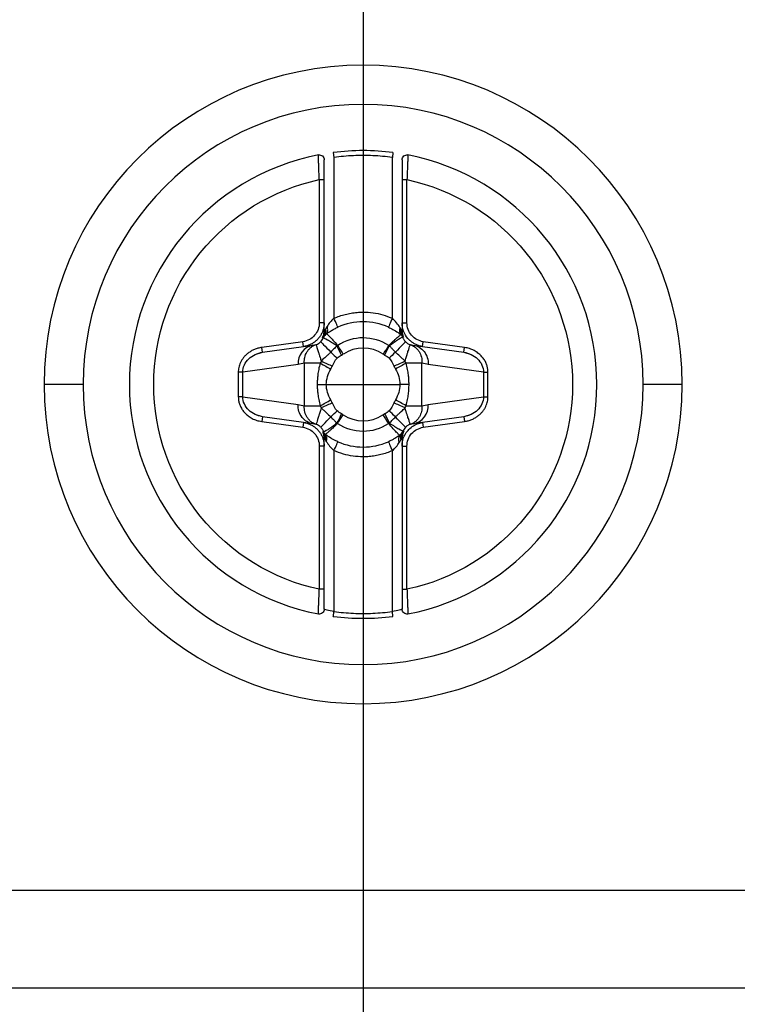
# Model space of a CAD drawing. Header units: millimetres. Extents: x 0 to 2235, y 0 to 1727.
# Tile 11 of 60: x 784 to 813, y 384 to 424. Entities that reach past the tile are written whole.
import ezdxf

# ---------------------------------------------------------------- set-up
doc = ezdxf.new("R2010")
doc.units = ezdxf.units.MM
doc.header["$LTSCALE"] = 2
doc.layers.add('DIMENSIONS', color=140, linetype='Continuous', lineweight=25)
doc.styles.add('SLDTEXTSTYLE0', font='TXT', dxfattribs={"width": 0.75})
doc.dimstyles.new('SLDDIMSTYLE0', dxfattribs={"dimtxt": 20, "dimasz": 20, "dimexe": 0, "dimexo": 0.0625, "dimgap": 5, "dimtad": 0, "dimtih": 1, "dimtoh": 1, "dimdec": 1, "dimlfac": 0.5, "dimrnd": 1e-09, "dimzin": 4, "dimdsep": 46, "dimtxsty": 'SLDTEXTSTYLE0', "dimsah": 1, "dimcen": 0.09, "dimadec": 0, "dimazin": 1, "dimtfac": 1, "dimtdec": 1, "dimtofl": 0, "dimtmove": 0, "dimatfit": 3, "dimfxl": 1, "dimfrac": 2, "dimtolj": 1, "dimtzin": 12, "dimarcsym": 0})
doc.dimstyles.new('SLDDIMSTYLE2', dxfattribs={"dimtxt": 20, "dimasz": 20, "dimexe": 0, "dimexo": 0.0625, "dimgap": 5, "dimtad": 0, "dimtih": 1, "dimtoh": 1, "dimdec": 1, "dimlfac": 0.5, "dimrnd": 1e-09, "dimzin": 12, "dimdsep": 46, "dimtxsty": 'SLDTEXTSTYLE0', "dimsah": 1, "dimcen": 0.09, "dimadec": 0, "dimazin": 3, "dimtfac": 1, "dimtdec": 1, "dimtofl": 0, "dimtmove": 0, "dimatfit": 3, "dimfxl": 1, "dimfrac": 2, "dimtolj": 1, "dimtzin": 12, "dimarcsym": 0})
doc.dimstyles.new('SLDDIMSTYLE3', dxfattribs={"dimtxt": 20, "dimasz": 20, "dimexe": 0, "dimexo": 0.0625, "dimgap": 5, "dimtad": 0, "dimtih": 1, "dimtoh": 1, "dimdec": 1, "dimlfac": 0.5, "dimrnd": 1e-09, "dimzin": 4, "dimdsep": 46, "dimtxsty": 'SLDTEXTSTYLE0', "dimsah": 1, "dimcen": 0.09, "dimadec": 0, "dimazin": 1, "dimtfac": 1, "dimtdec": 1, "dimtmove": 0, "dimatfit": 0, "dimfxl": 1, "dimfrac": 2, "dimtolj": 1, "dimtzin": 12, "dimarcsym": 0})

# ---------------------------------------------------------------- blocks, each defined once
blk = doc.blocks.new('_D_11')
at = {"layer": 'DIMENSIONS', "transparency": 16777216}
for p, q in [((798.049, 479.277), (798.049, 320.754)), ((935.049, 479.277), (935.049, 320.754)), ((1004.542, 330.048), (998.448, 330.048)), ((998.448, 330.048), (998.448, 298.298)), ((1056.264, 330.048), (1062.358, 330.048)), ((1062.358, 330.048), (1062.358, 298.298)), ((798.049, 327.104), (935.049, 327.104)), ((935.049, 327.104), (988.296, 327.104)), ((998.448, 298.298), (1004.542, 298.298)), ((1062.358, 298.298), (1056.264, 298.298))]:
    blk.add_line(p, q, dxfattribs=at)
for points in [[(798.049, 327.104), (818.049, 324.027), (818.049, 330.18)], [(935.049, 327.104), (915.049, 330.18), (915.049, 324.027)]]:
    blk.add_solid(points, dxfattribs=at)
at = {"layer": 'DIMENSIONS', "transparency": 16777216, "char_height": 20, "attachment_point": 1, "style": 'SLDTEXTSTYLE0'}
for s, insert in [('68.5', (1004.542, 359.892)), ('2.70', (1004.542, 324.079))]:
    blk.add_mtext(s, dxfattribs=dict(at, insert=insert))
blk = doc.blocks.new('_D_12')
at = {"layer": 'DIMENSIONS', "transparency": 16777216}
for p, q in [((688.049, 482.357), (688.049, 320.754)), ((798.049, 479.277), (798.049, 320.754)), ((558.083, 330.048), (551.989, 330.048)), ((551.989, 330.048), (551.989, 298.298)), ((609.805, 330.048), (615.899, 330.048)), ((615.899, 330.048), (615.899, 298.298)), ((688.049, 327.104), (626.051, 327.104)), ((798.049, 327.104), (836.51, 327.104)), ((551.989, 298.298), (558.083, 298.298)), ((615.899, 298.298), (609.805, 298.298))]:
    blk.add_line(p, q, dxfattribs=at)
for points in [[(688.049, 327.104), (668.049, 330.18), (668.049, 324.027)], [(798.049, 327.104), (818.049, 324.027), (818.049, 330.18)]]:
    blk.add_solid(points, dxfattribs=at)
at = {"layer": 'DIMENSIONS', "transparency": 16777216, "char_height": 20, "attachment_point": 1, "style": 'SLDTEXTSTYLE0'}
for s, insert in [('55.0', (558.083, 359.892)), ('2.17', (558.083, 324.079))]:
    blk.add_mtext(s, dxfattribs=dict(at, insert=insert))
blk = doc.blocks.new('_D_13')
at = {"layer": 'DIMENSIONS', "transparency": 16777216}
for p, q in [((688.049, 482.357), (688.049, 238.136)), ((935.049, 479.277), (935.049, 238.136)), ((785.687, 247.43), (779.594, 247.43)), ((779.594, 247.43), (779.594, 215.68)), ((837.41, 247.43), (843.503, 247.43)), ((843.503, 247.43), (843.503, 215.68)), ((688.049, 244.486), (769.441, 244.486)), ((935.049, 244.486), (853.656, 244.486)), ((779.594, 215.68), (785.687, 215.68)), ((843.503, 215.68), (837.41, 215.68))]:
    blk.add_line(p, q, dxfattribs=at)
for points in [[(688.049, 244.486), (708.049, 241.409), (708.049, 247.563)], [(935.049, 244.486), (915.049, 247.563), (915.049, 241.409)]]:
    blk.add_solid(points, dxfattribs=at)
at = {"layer": 'DIMENSIONS', "transparency": 16777216, "char_height": 20, "attachment_point": 1, "style": 'SLDTEXTSTYLE0'}
for s, insert in [('123.5', (778.299, 277.274)), ('4.86', (785.687, 241.462))]:
    blk.add_mtext(s, dxfattribs=dict(at, insert=insert))
blk = doc.blocks.new('_D_14')
at = {"layer": 'DIMENSIONS', "transparency": 16777216}
for p, q in [((452.049, 438.613), (452.049, 166.136)), ((1144.049, 438.613), (1144.049, 166.136)), ((764.799, 175.43), (758.705, 175.43)), ((758.705, 175.43), (758.705, 143.68)), ((831.299, 175.43), (837.392, 175.43)), ((837.392, 175.43), (837.392, 143.68)), ((452.049, 172.486), (748.553, 172.486)), ((1144.049, 172.486), (847.545, 172.486)), ((758.705, 143.68), (764.799, 143.68)), ((837.392, 143.68), (831.299, 143.68))]:
    blk.add_line(p, q, dxfattribs=at)
for points in [[(452.049, 172.486), (472.049, 169.409), (472.049, 175.563)], [(1144.049, 172.486), (1124.049, 175.563), (1124.049, 169.409)]]:
    blk.add_solid(points, dxfattribs=at)
at = {"layer": 'DIMENSIONS', "transparency": 16777216, "char_height": 20, "attachment_point": 1, "style": 'SLDTEXTSTYLE0'}
for s, insert in [('346.0', (764.799, 205.274)), ('13.62', (764.799, 169.462))]:
    blk.add_mtext(s, dxfattribs=dict(at, insert=insert))

msp = doc.modelspace()

# ---------------------------------------------------------------- linework, layer by layer
for p, q in [((796.823, 418.794), (796.849, 418.596)), ((796.849, 418.596), (796.849, 411.989)), ((799.249, 411.989), (799.249, 418.596)), ((796.249, 417.682), (796.249, 411.802)), ((796.449, 411.802), (796.449, 417.682)), ((799.649, 417.682), (799.649, 411.802)), ((799.849, 411.802), (799.849, 417.682)), ((796.449, 411.802), (796.249, 411.802)), ((796.449, 411.472), (796.449, 411.802)), ((799.649, 411.802), (799.849, 411.802)), ((799.649, 411.802), (799.649, 411.472)), ((796.414, 411.186), (796.413, 411.186)), ((796.551, 411.361), (796.529, 411.344)), ((799.624, 411.3), (799.601, 411.321)), ((799.671, 411.222), (799.671, 411.221)), ((795.577, 411.03), (793.885, 410.792)), ((793.913, 410.594), (793.885, 410.792)), ((793.913, 410.594), (795.605, 410.832)), ((795.605, 410.832), (795.577, 411.03)), ((795.605, 410.832), (795.988, 410.886)), ((800.109, 410.886), (800.492, 410.832)), ((800.492, 410.832), (800.52, 411.03)), ((800.492, 410.832), (802.184, 410.594)), ((802.212, 410.792), (800.52, 411.03)), ((802.184, 410.594), (802.212, 410.792)), ((793.61, 410.504), (793.913, 410.597)), ((802.184, 410.597), (802.487, 410.504)), ((795.374, 410.093), (793.102, 409.774)), ((795.631, 410.148), (795.631, 408.398)), ((800.466, 408.398), (800.466, 410.148)), ((802.995, 409.774), (800.723, 410.093)), ((793.102, 409.774), (792.921, 409.774)), ((792.921, 409.774), (792.921, 408.771)), ((793.102, 408.771), (793.102, 409.774)), ((802.995, 409.774), (803.176, 409.774)), ((802.995, 409.774), (802.995, 408.771)), ((803.176, 408.771), (803.176, 409.774)), ((786.549, 409.273), (784.943, 409.273)), ((796.536, 409.273), (798.049, 409.273)), ((798.049, 409.273), (799.562, 409.273)), ((811.154, 409.273), (809.549, 409.273)), ((793.102, 408.771), (792.921, 408.771)), ((793.102, 408.771), (795.374, 408.452)), ((800.723, 408.452), (802.995, 408.771)), ((802.995, 408.771), (803.176, 408.771)), ((793.913, 407.948), (793.61, 408.041)), ((793.913, 407.951), (793.885, 407.753)), ((795.605, 407.713), (793.913, 407.951)), ((802.184, 407.951), (800.492, 407.713)), ((802.487, 408.041), (802.184, 407.948)), ((802.184, 407.951), (802.212, 407.753)), ((793.885, 407.753), (795.577, 407.515)), ((795.605, 407.713), (795.577, 407.515)), ((795.988, 407.659), (795.605, 407.713)), ((800.492, 407.713), (800.109, 407.659)), ((800.492, 407.713), (800.52, 407.515)), ((800.52, 407.515), (802.212, 407.753)), ((796.426, 407.324), (796.426, 407.324)), ((796.449, 406.743), (796.449, 407.073)), ((796.473, 407.245), (796.496, 407.225)), ((799.546, 407.184), (799.568, 407.201)), ((799.649, 407.073), (799.649, 406.743)), ((799.684, 407.359), (799.684, 407.359)), ((796.249, 406.743), (796.249, 400.863)), ((796.449, 406.743), (796.249, 406.743)), ((796.449, 400.863), (796.449, 406.743)), ((799.649, 406.743), (799.849, 406.743)), ((799.649, 406.743), (799.649, 400.863)), ((799.849, 400.863), (799.849, 406.743)), ((796.849, 406.556), (796.849, 399.95)), ((799.249, 399.95), (799.249, 406.556)), ((799.274, 399.751), (799.249, 399.95)), ((814.054, 388.496), (782.043, 388.496)), ((814.125, 384.496), (781.973, 384.496))]:
    msp.add_line(p, q)
at = {"flags": 128}
for points in [[(799.1, 410.871), (799.068, 410.822), (799.036, 410.774), (799.005, 410.727), (798.975, 410.681), (798.946, 410.637), (798.919, 410.595), (798.893, 410.556), (798.868, 410.519)], [(796.163, 409.273), (796.215, 409.273), (796.266, 409.273), (796.316, 409.273), (796.364, 409.273), (796.41, 409.273), (796.454, 409.273), (796.496, 409.273), (796.536, 409.273)], [(799.934, 409.273), (799.882, 409.273), (799.831, 409.273), (799.782, 409.273), (799.734, 409.273), (799.687, 409.273), (799.643, 409.273), (799.601, 409.273), (799.562, 409.273)], [(796.997, 407.674), (797.029, 407.723), (797.061, 407.771), (797.092, 407.818), (797.122, 407.864), (797.151, 407.908), (797.179, 407.95), (797.205, 407.989), (797.229, 408.026)], [(796.823, 399.751), (796.824, 399.755), (796.825, 399.766), (796.827, 399.785), (796.831, 399.809), (796.834, 399.839), (796.839, 399.874), (796.844, 399.911), (796.849, 399.95)]]:
    msp.add_lwpolyline(points, dxfattribs=at)
for centre, radius, start, end in [((798.049, 409.273), 13.106, 0, 180), ((798.049, 409.273), 11.5, 0, 180), ((798.049, 409.273), 9.6, 82.6656, 97.3344), ((798.049, 409.273), 9.6, 101.0397, 180), ((798.049, 409.273), 9.6, 0, 78.9603), ((798.049, 409.273), 2.57, 66.1722, 113.825), ((799.826, 411.507), 0.286, 157.603, 226.3154), ((796.785, 411.036), 0.4, 127.6898, 157.9572), ((799.48, 411.161), 0.2, 17.5592, 48.4058), ((796.126, 410.145), 0.753, 100.5412, 183.9308), ((798.049, 409.273), 1.492, 56.6665, 123.0408), ((803.424, 408.487), 4.914, 151.0327, 156.0586), ((805.999, 398.515), 13.174, 117.9923, 120.1657), ((798.049, 409.273), 13.106, 180, 0), ((798.049, 409.273), 11.5, 180, 0), ((798.049, 409.273), 9.6, 180, 258.9603), ((798.049, 409.273), 9.6, 281.0397, 0), ((790.099, 420.03), 13.174, 297.9923, 300.1657), ((799.971, 408.4), 0.753, 280.5412, 3.9308), ((792.673, 410.058), 4.914, 331.0327, 336.0586), ((798.049, 409.273), 1.492, 236.6665, 303.0408), ((796.617, 407.384), 0.2, 197.5592, 228.4058), ((796.272, 407.039), 0.286, 337.603, 46.3153), ((799.776, 407.015), 0.276, 135.8206, 207.9236), ((799.313, 407.509), 0.4, 307.6898, 337.9572), ((798.049, 409.273), 2.57, 246.1729, 293.8252), ((798.049, 409.273), 9.6, 262.6656, 277.3344)]:
    msp.add_arc(centre, radius, start, end)
for points, knots in [([(799.274, 418.794), (799.274, 418.794), (799.271, 418.773), (799.261, 418.694), (799.254, 418.641), (799.249, 418.596)], [0, 0, 0, 0, 0.5, 0.5, 1, 1, 1, 1]), ([(796.21, 418.695), (796.268, 418.706), (796.33, 418.69), (796.421, 418.616), (796.449, 418.557), (796.449, 418.499)], [0, 0, 0, 0, 0.5, 0.5, 1, 1, 1, 1]), ([(796.249, 417.682), (796.247, 417.726), (796.243, 417.812), (796.238, 417.935), (796.234, 418.049), (796.23, 418.153), (796.226, 418.247), (796.223, 418.329), (796.219, 418.444), (796.214, 418.571), (796.211, 418.676), (796.21, 418.689), (796.21, 418.695)], [0, 0, 0, 0, 0.08321, 0.162752, 0.23862, 0.310809, 0.379318, 0.444147, 0.505297, 0.673596, 0.838421, 1, 1, 1, 1]), ([(796.449, 417.682), (796.449, 417.894), (796.449, 418.105), (796.449, 418.409), (796.449, 418.499), (796.449, 418.499)], [0, 0, 0, 0, 0.5, 0.5, 1, 1, 1, 1]), ([(799.249, 418.596), (799.115, 418.611), (798.849, 418.642), (798.449, 418.667), (798.049, 418.676), (797.648, 418.667), (797.248, 418.642), (796.982, 418.611), (796.849, 418.596)], [0, 0, 0, 0, 0.167175, 0.33374, 0.5, 0.66626, 0.832825, 1, 1, 1, 1]), ([(799.649, 418.499), (799.649, 418.557), (799.676, 418.616), (799.767, 418.69), (799.829, 418.706), (799.887, 418.695)], [0, 0, 0, 0, 0.5, 0.5, 1, 1, 1, 1]), ([(799.649, 418.499), (799.649, 418.499), (799.649, 418.409), (799.649, 418.105), (799.649, 417.894), (799.649, 417.682)], [0, 0, 0, 0, 0.5, 0.5, 1, 1, 1, 1]), ([(799.887, 418.695), (799.887, 418.693), (799.887, 418.69), (799.886, 418.664), (799.885, 418.623), (799.882, 418.565), (799.88, 418.492), (799.876, 418.381), (799.87, 418.214), (799.861, 417.969), (799.853, 417.781), (799.849, 417.682)], [0, 0, 0, 0, 0.080565, 0.161919, 0.244095, 0.327122, 0.411028, 0.495836, 0.643959, 0.812033, 1, 1, 1, 1]), ([(796.249, 400.863), (794.324, 401.275), (792.599, 402.335), (790.124, 405.396), (789.449, 407.304), (789.449, 411.241), (790.124, 413.15), (792.599, 416.21), (794.324, 417.27), (796.249, 417.682)], [0, 0, 0, 0, 0.25, 0.25, 0.5, 0.5, 0.75, 0.75, 1, 1, 1, 1]), ([(796.249, 417.682), (796.298, 417.682), (796.354, 417.682), (796.431, 417.682), (796.449, 417.682), (796.449, 417.682)], [0, 0, 0, 0, 0.5, 0.5, 1, 1, 1, 1]), ([(799.649, 417.682), (799.649, 417.682), (799.666, 417.682), (799.743, 417.682), (799.8, 417.682), (799.849, 417.682)], [0, 0, 0, 0, 0.5, 0.5, 1, 1, 1, 1]), ([(799.849, 417.682), (801.773, 417.27), (803.498, 416.21), (805.973, 413.15), (806.649, 411.241), (806.649, 407.304), (805.973, 405.396), (803.498, 402.335), (801.773, 401.275), (799.849, 400.863)], [0, 0, 0, 0, 0.25, 0.25, 0.5, 0.5, 0.75, 0.75, 1, 1, 1, 1]), ([(796.849, 411.989), (796.925, 412.021), (797.078, 412.084), (797.315, 412.154), (797.555, 412.205), (797.801, 412.236), (798.103, 412.248), (798.46, 412.224), (798.865, 412.141), (799.12, 412.04), (799.249, 411.989)], [0, 0, 0, 0, 0.1006569, 0.2002973, 0.2996195, 0.399329, 0.5001226, 0.6671966, 0.8327338, 1, 1, 1, 1]), ([(797.01, 411.624), (797.01, 411.624), (796.995, 411.659), (796.931, 411.802), (796.887, 411.903), (796.849, 411.989)], [0, 0, 0, 0, 0.5, 0.5, 1, 1, 1, 1]), ([(799.249, 411.989), (799.21, 411.903), (799.166, 411.802), (799.103, 411.659), (799.087, 411.624), (799.087, 411.624)], [0, 0, 0, 0, 0.5, 0.5, 1, 1, 1, 1]), ([(796.249, 411.802), (796.249, 411.617), (796.18, 411.431), (795.936, 411.15), (795.761, 411.056), (795.577, 411.03)], [0, 0, 0, 0, 0.5, 0.5, 1, 1, 1, 1]), ([(796.449, 411.802), (796.447, 411.755), (796.443, 411.662), (796.412, 411.524), (796.363, 411.393), (796.295, 411.269), (796.211, 411.157), (796.111, 411.058), (795.999, 410.974), (795.875, 410.907), (795.743, 410.857), (795.651, 410.84), (795.605, 410.832)], [0, 0, 0, 0, 0.100222, 0.200291, 0.300246, 0.400125, 0.499968, 0.599814, 0.699701, 0.799668, 0.899755, 1, 1, 1, 1]), ([(796.519, 411.338), (796.555, 411.364), (796.582, 411.41), (796.598, 411.527), (796.588, 411.595), (796.565, 411.659)], [0, 0, 0, 0, 0.5, 0.5, 1, 1, 1, 1]), ([(796.519, 411.338), (796.542, 411.354), (796.587, 411.387), (796.666, 411.44), (796.76, 411.497), (796.875, 411.561), (796.965, 411.603), (797.01, 411.624)], [0, 0, 0, 0, 0.177982, 0.353743, 0.527652, 0.762772, 1, 1, 1, 1]), ([(799.087, 411.624), (799.116, 411.61), (799.181, 411.581), (799.28, 411.529), (799.422, 411.448), (799.543, 411.365), (799.611, 411.313), (799.628, 411.3)], [0, 0, 0, 0, 0.135654, 0.293465, 0.474264, 0.863534, 1, 1, 1, 1]), ([(800.492, 410.832), (800.446, 410.84), (800.354, 410.857), (800.222, 410.907), (800.098, 410.974), (799.986, 411.058), (799.838, 411.205), (799.693, 411.448), (799.649, 411.682), (799.649, 411.8), (799.649, 411.802)], [0, 0, 0, 0, 0.10043, 0.20071, 0.30088, 0.400978, 0.501043, 0.747197, 0.993978, 1, 1, 1, 1]), ([(800.52, 411.03), (800.336, 411.056), (800.162, 411.15), (799.918, 411.431), (799.849, 411.617), (799.849, 411.802)], [0, 0, 0, 0, 0.5, 0.5, 1, 1, 1, 1]), ([(796.308, 411.026), (796.329, 411.05), (796.373, 411.098), (796.4, 411.157), (796.414, 411.186)], [0, 0, 0, 0, 0.4973395, 1, 1, 1, 1]), ([(796.376, 411.185), (796.39, 411.214), (796.418, 411.273), (796.444, 411.37), (796.447, 411.438), (796.449, 411.472)], [0, 0, 0, 0, 0.323707, 0.656853, 1, 1, 1, 1]), ([(796.47, 411.472), (796.468, 411.457), (796.459, 411.406), (796.439, 411.328), (796.408, 411.247), (796.386, 411.204), (796.376, 411.185)], [0, 0, 0, 0, 0.152184, 0.530321, 0.785824, 1, 1, 1, 1]), ([(796.966, 410.859), (796.82, 410.958), (796.681, 411.042), (796.479, 411.155), (796.418, 411.184), (796.414, 411.186)], [0, 0, 0, 0, 0.5, 0.5, 1, 1, 1, 1]), ([(796.416, 411.238), (796.422, 411.245), (796.433, 411.258), (796.447, 411.273), (796.454, 411.28)], [0, 0, 0, 0, 0.509187, 1, 1, 1, 1]), ([(796.551, 411.361), (796.553, 411.359), (796.558, 411.355), (796.583, 411.33), (796.625, 411.288), (796.696, 411.215), (796.819, 411.086), (796.937, 410.953), (797.005, 410.877)], [0, 0, 0, 0, 0.1110259, 0.2309438, 0.359666, 0.4972715, 0.7125117, 1, 1, 1, 1]), ([(799.1, 410.871), (798.792, 411.075), (798.423, 411.185), (797.684, 411.187), (797.315, 411.078), (797.005, 410.877)], [0, 0, 0, 0, 0.5, 0.5, 1, 1, 1, 1]), ([(799.1, 410.871), (799.13, 410.901), (799.187, 410.957), (799.264, 411.03), (799.328, 411.089), (799.38, 411.135), (799.42, 411.17), (799.492, 411.233), (799.577, 411.301), (799.594, 411.314), (799.601, 411.32)], [0, 0, 0, 0, 0.116826, 0.221027, 0.312349, 0.390766, 0.456277, 0.508858, 0.774523, 1, 1, 1, 1]), ([(799.125, 410.867), (799.266, 410.975), (799.403, 411.067), (799.605, 411.189), (799.667, 411.22), (799.671, 411.221)], [0, 0, 0, 0, 0.5, 0.5, 1, 1, 1, 1]), ([(799.708, 411.211), (799.695, 411.238), (799.671, 411.294), (799.645, 411.382), (799.635, 411.442), (799.63, 411.472)], [0, 0, 0, 0, 0.3233, 0.659901, 1, 1, 1, 1]), ([(799.649, 411.472), (799.649, 411.47), (799.649, 411.424), (799.658, 411.333), (799.691, 411.251), (799.708, 411.211)], [0, 0, 0, 0, 0.019293, 0.519708, 1, 1, 1, 1]), ([(799.653, 411.278), (799.658, 411.273), (799.669, 411.262), (799.677, 411.252), (799.682, 411.246)], [0, 0, 0, 0, 0.465233, 1, 1, 1, 1]), ([(799.671, 411.221), (799.685, 411.185), (799.713, 411.113), (799.764, 411.055), (799.79, 411.026)], [0, 0, 0, 0, 0.5061076, 1, 1, 1, 1]), ([(793.885, 410.792), (793.833, 410.783), (793.729, 410.764), (793.583, 410.712), (793.45, 410.647), (793.331, 410.568), (793.227, 410.479), (793.139, 410.383), (793.066, 410.281), (793.01, 410.177), (792.968, 410.072), (792.94, 409.969), (792.924, 409.87), (792.922, 409.805), (792.921, 409.774)], [0, 0, 0, 0, 0.1049156, 0.2059255, 0.3030038, 0.3962062, 0.485501, 0.5709222, 0.6523927, 0.7299257, 0.8034791, 0.8730535, 0.9386044, 1, 1, 1, 1]), ([(795.631, 410.148), (795.631, 410.192), (795.63, 410.273), (795.657, 410.429), (795.715, 410.576), (795.808, 410.708), (795.894, 410.792), (795.996, 410.864), (796.072, 410.894), (796.115, 410.91)], [0, 0, 0, 0, 0.130826, 0.235825, 0.47108, 0.603467, 0.735804, 0.85261, 1, 1, 1, 1]), ([(796.115, 410.91), (796.151, 410.924), (796.222, 410.951), (796.279, 411.001), (796.308, 411.026)], [0, 0, 0, 0, 0.507, 1, 1, 1, 1]), ([(796.115, 410.91), (796.115, 410.909), (796.116, 410.905), (796.123, 410.882), (796.135, 410.846), (796.153, 410.791), (796.176, 410.716), (796.207, 410.619), (796.242, 410.507), (796.283, 410.378), (796.312, 410.287), (796.328, 410.237)], [0, 0, 0, 0, 0.092239, 0.184572, 0.28143, 0.385977, 0.500101, 0.61655, 0.750057, 0.861085, 1, 1, 1, 1]), ([(796.308, 411.026), (796.311, 411.023), (796.35, 410.984), (796.502, 410.83), (796.614, 410.718), (796.725, 410.606)], [0, 0, 0, 0, 0.5, 0.5, 1, 1, 1, 1]), ([(796.966, 410.859), (796.923, 410.814), (796.844, 410.728), (796.762, 410.645), (796.725, 410.606)], [0, 0, 0, 0, 0.536732, 1, 1, 1, 1]), ([(799.372, 410.606), (799.334, 410.645), (799.27, 410.711), (799.186, 410.796), (799.144, 410.845), (799.125, 410.867)], [0, 0, 0, 0, 0.458667, 0.760553, 1, 1, 1, 1]), ([(799.79, 411.026), (799.786, 411.023), (799.746, 410.982), (799.592, 410.828), (799.482, 410.716), (799.372, 410.606)], [0, 0, 0, 0, 0.5, 0.5, 1, 1, 1, 1]), ([(799.77, 410.237), (799.78, 410.272), (799.801, 410.337), (799.828, 410.424), (799.859, 410.52), (799.89, 410.619), (799.927, 410.735), (799.957, 410.832), (799.979, 410.897), (799.981, 410.906), (799.983, 410.91)], [0, 0, 0, 0, 0.095827, 0.179251, 0.250284, 0.383821, 0.500387, 0.684925, 0.846606, 1, 1, 1, 1]), ([(799.79, 411.026), (799.818, 411.002), (799.875, 410.951), (799.946, 410.924), (799.983, 410.91)], [0, 0, 0, 0, 0.4928187, 1, 1, 1, 1]), ([(799.983, 410.91), (800.014, 410.899), (800.072, 410.877), (800.165, 410.821), (800.26, 410.741), (800.369, 410.603), (800.436, 410.446), (800.466, 410.281), (800.466, 410.195), (800.466, 410.148)], [0, 0, 0, 0, 0.108447, 0.199934, 0.350086, 0.500235, 0.749799, 0.860378, 1, 1, 1, 1]), ([(800.109, 410.886), (800.282, 410.861), (800.443, 410.766), (800.667, 410.477), (800.728, 410.286), (800.723, 410.093)], [0, 0, 0, 0, 0.5, 0.5, 1, 1, 1, 1]), ([(803.176, 409.774), (803.174, 409.816), (803.171, 409.905), (803.141, 410.04), (803.089, 410.179), (803.009, 410.318), (802.902, 410.45), (802.766, 410.571), (802.604, 410.673), (802.417, 410.753), (802.281, 410.779), (802.212, 410.792)], [0, 0, 0, 0, 0.0829988, 0.1731316, 0.2703538, 0.374602, 0.4858149, 0.6039499, 0.7289977, 0.8609906, 1, 1, 1, 1]), ([(793.102, 409.774), (793.104, 409.979), (793.2, 410.181), (793.502, 410.472), (793.704, 410.565), (793.913, 410.594)], [0, 0, 0, 0, 0.5, 0.5, 1, 1, 1, 1]), ([(796.725, 410.606), (796.695, 410.577), (796.632, 410.517), (796.549, 410.438), (796.443, 410.348), (796.375, 410.283), (796.328, 410.237)], [0, 0, 0, 0, 0.230367, 0.480028, 0.633695, 1, 1, 1, 1]), ([(799.77, 410.237), (799.736, 410.268), (799.666, 410.333), (799.531, 410.453), (799.434, 410.547), (799.372, 410.606)], [0, 0, 0, 0, 0.255023, 0.528662, 1, 1, 1, 1]), ([(802.184, 410.594), (802.394, 410.565), (802.596, 410.471), (802.897, 410.18), (802.993, 409.979), (802.995, 409.774)], [0, 0, 0, 0, 0.5, 0.5, 1, 1, 1, 1]), ([(796.282, 410.148), (796.144, 410.148), (796.009, 410.148), (795.782, 410.148), (795.69, 410.148), (795.631, 410.148)], [0, 0, 0, 0, 0.5, 0.5, 1, 1, 1, 1]), ([(796.282, 410.148), (796.261, 410.062), (796.221, 409.903), (796.187, 409.675), (796.166, 409.469), (796.164, 409.337), (796.163, 409.273)], [0, 0, 0, 0, 0.299652, 0.55453, 0.781678, 1, 1, 1, 1]), ([(800.466, 410.148), (800.407, 410.148), (800.315, 410.148), (800.088, 410.148), (799.954, 410.148), (799.815, 410.148)], [0, 0, 0, 0, 0.5, 0.5, 1, 1, 1, 1]), ([(799.934, 409.273), (799.933, 409.338), (799.931, 409.471), (799.91, 409.678), (799.875, 409.905), (799.836, 410.063), (799.815, 410.148)], [0, 0, 0, 0, 0.220944, 0.45092, 0.703892, 1, 1, 1, 1]), ([(796.163, 409.273), (796.164, 409.207), (796.166, 409.074), (796.187, 408.867), (796.222, 408.64), (796.261, 408.482), (796.282, 408.398)], [0, 0, 0, 0, 0.220944, 0.45092, 0.703892, 1, 1, 1, 1]), ([(799.815, 408.398), (799.836, 408.483), (799.876, 408.642), (799.91, 408.871), (799.931, 409.077), (799.933, 409.208), (799.934, 409.273)], [0, 0, 0, 0, 0.299652, 0.5545303, 0.7816783, 1, 1, 1, 1]), ([(792.921, 408.771), (792.923, 408.729), (792.926, 408.641), (792.956, 408.505), (793.009, 408.366), (793.088, 408.227), (793.196, 408.095), (793.331, 407.974), (793.493, 407.872), (793.68, 407.792), (793.816, 407.766), (793.885, 407.753)], [0, 0, 0, 0, 0.082999, 0.173132, 0.270354, 0.374602, 0.485815, 0.60395, 0.728998, 0.860991, 1, 1, 1, 1]), ([(793.913, 407.951), (793.703, 407.981), (793.501, 408.074), (793.2, 408.365), (793.104, 408.566), (793.102, 408.771)], [0, 0, 0, 0, 0.5, 0.5, 1, 1, 1, 1]), ([(802.995, 408.771), (802.993, 408.566), (802.897, 408.364), (802.595, 408.073), (802.393, 407.981), (802.184, 407.951)], [0, 0, 0, 0, 0.5, 0.5, 1, 1, 1, 1]), ([(802.212, 407.753), (802.264, 407.762), (802.368, 407.781), (802.514, 407.833), (802.647, 407.898), (802.766, 407.977), (802.87, 408.066), (802.959, 408.163), (803.031, 408.264), (803.088, 408.369), (803.129, 408.473), (803.157, 408.576), (803.173, 408.675), (803.175, 408.74), (803.176, 408.771)], [0, 0, 0, 0, 0.104916, 0.205926, 0.303004, 0.396206, 0.485501, 0.570922, 0.652393, 0.729926, 0.803479, 0.873053, 0.938604, 1, 1, 1, 1]), ([(795.988, 407.659), (795.815, 407.684), (795.654, 407.78), (795.43, 408.068), (795.369, 408.259), (795.374, 408.452)], [0, 0, 0, 0, 0.5, 0.5, 1, 1, 1, 1]), ([(796.115, 407.635), (796.083, 407.647), (796.025, 407.668), (795.932, 407.724), (795.837, 407.804), (795.728, 407.943), (795.662, 408.1), (795.631, 408.265), (795.631, 408.35), (795.631, 408.398)], [0, 0, 0, 0, 0.108448, 0.199934, 0.350086, 0.500235, 0.749799, 0.860378, 1, 1, 1, 1]), ([(795.631, 408.398), (795.69, 408.398), (795.782, 408.398), (796.009, 408.398), (796.144, 408.398), (796.282, 408.398)], [0, 0, 0, 0, 0.5, 0.5, 1, 1, 1, 1]), ([(796.328, 408.308), (796.317, 408.273), (796.296, 408.209), (796.269, 408.121), (796.238, 408.026), (796.207, 407.926), (796.17, 407.81), (796.14, 407.714), (796.118, 407.648), (796.116, 407.639), (796.115, 407.635)], [0, 0, 0, 0, 0.095827, 0.179251, 0.250284, 0.383821, 0.500387, 0.684925, 0.846606, 1, 1, 1, 1]), ([(796.328, 408.308), (796.361, 408.277), (796.431, 408.212), (796.566, 408.092), (796.663, 407.998), (796.725, 407.939)], [0, 0, 0, 0, 0.255023, 0.528662, 1, 1, 1, 1]), ([(799.372, 407.939), (799.402, 407.968), (799.465, 408.029), (799.548, 408.107), (799.654, 408.198), (799.722, 408.262), (799.77, 408.308)], [0, 0, 0, 0, 0.230367, 0.480028, 0.633695, 1, 1, 1, 1]), ([(799.983, 407.635), (799.982, 407.637), (799.981, 407.64), (799.974, 407.663), (799.962, 407.699), (799.945, 407.754), (799.921, 407.829), (799.89, 407.926), (799.855, 408.038), (799.814, 408.167), (799.785, 408.258), (799.77, 408.308)], [0, 0, 0, 0, 0.092239, 0.184572, 0.28143, 0.385977, 0.500102, 0.61655, 0.750057, 0.861085, 1, 1, 1, 1]), ([(799.815, 408.398), (799.954, 408.398), (800.088, 408.398), (800.315, 408.398), (800.407, 408.398), (800.466, 408.398)], [0, 0, 0, 0, 0.5, 0.5, 1, 1, 1, 1]), ([(800.466, 408.398), (800.466, 408.353), (800.467, 408.272), (800.44, 408.116), (800.382, 407.969), (800.289, 407.838), (800.203, 407.753), (800.101, 407.681), (800.025, 407.652), (799.983, 407.635)], [0, 0, 0, 0, 0.130826, 0.235825, 0.47108, 0.603467, 0.735804, 0.85261, 1, 1, 1, 1]), ([(796.308, 407.519), (796.311, 407.522), (796.351, 407.563), (796.505, 407.718), (796.616, 407.829), (796.725, 407.939)], [0, 0, 0, 0, 0.5, 0.5, 1, 1, 1, 1]), ([(796.725, 407.939), (796.763, 407.9), (796.827, 407.835), (796.911, 407.749), (796.954, 407.7), (796.972, 407.678)], [0, 0, 0, 0, 0.458667, 0.760552, 1, 1, 1, 1]), ([(799.132, 407.686), (799.174, 407.731), (799.254, 407.817), (799.335, 407.901), (799.372, 407.939)], [0, 0, 0, 0, 0.536732, 1, 1, 1, 1]), ([(799.79, 407.519), (799.786, 407.522), (799.747, 407.562), (799.595, 407.715), (799.483, 407.827), (799.372, 407.939)], [0, 0, 0, 0, 0.5, 0.5, 1, 1, 1, 1]), ([(795.577, 407.515), (795.761, 407.489), (795.935, 407.395), (796.18, 407.114), (796.249, 406.929), (796.249, 406.743)], [0, 0, 0, 0, 0.5, 0.5, 1, 1, 1, 1]), ([(795.605, 407.713), (795.651, 407.705), (795.743, 407.688), (795.875, 407.638), (795.999, 407.571), (796.111, 407.487), (796.211, 407.388), (796.295, 407.276), (796.363, 407.153), (796.412, 407.021), (796.443, 406.883), (796.447, 406.79), (796.449, 406.743)], [0, 0, 0, 0, 0.100222, 0.200291, 0.300246, 0.400125, 0.499968, 0.599814, 0.699701, 0.799668, 0.899755, 1, 1, 1, 1]), ([(796.308, 407.519), (796.279, 407.544), (796.222, 407.594), (796.151, 407.621), (796.115, 407.635)], [0, 0, 0, 0, 0.4928086, 1, 1, 1, 1]), ([(796.426, 407.324), (796.412, 407.36), (796.385, 407.432), (796.333, 407.49), (796.308, 407.519)], [0, 0, 0, 0, 0.506108, 1, 1, 1, 1]), ([(796.972, 407.678), (796.832, 407.57), (796.694, 407.478), (796.492, 407.356), (796.43, 407.326), (796.426, 407.324)], [0, 0, 0, 0, 0.5, 0.5, 1, 1, 1, 1]), ([(796.997, 407.674), (796.967, 407.644), (796.911, 407.588), (796.833, 407.516), (796.769, 407.457), (796.718, 407.41), (796.677, 407.375), (796.605, 407.312), (796.52, 407.244), (796.504, 407.231), (796.496, 407.225)], [0, 0, 0, 0, 0.116826, 0.221027, 0.312349, 0.390766, 0.456277, 0.508858, 0.774523, 1, 1, 1, 1]), ([(796.997, 407.674), (797.306, 407.471), (797.674, 407.36), (798.413, 407.358), (798.782, 407.467), (799.092, 407.668)], [0, 0, 0, 0, 0.5, 0.5, 1, 1, 1, 1]), ([(799.546, 407.184), (799.544, 407.186), (799.539, 407.19), (799.514, 407.215), (799.473, 407.257), (799.401, 407.33), (799.278, 407.459), (799.16, 407.592), (799.092, 407.668)], [0, 0, 0, 0, 0.111026, 0.230944, 0.359666, 0.497271, 0.712512, 1, 1, 1, 1]), ([(799.132, 407.686), (799.277, 407.588), (799.417, 407.503), (799.619, 407.391), (799.679, 407.361), (799.684, 407.359)], [0, 0, 0, 0, 0.5, 0.5, 1, 1, 1, 1]), ([(799.649, 406.743), (799.649, 406.746), (799.649, 406.826), (799.669, 406.984), (799.752, 407.202), (799.885, 407.395), (800.059, 407.551), (800.264, 407.665), (800.416, 407.697), (800.492, 407.713)], [0, 0, 0, 0, 0.006018, 0.171952, 0.337541, 0.502963, 0.668396, 0.834016, 1, 1, 1, 1]), ([(799.79, 407.519), (799.768, 407.495), (799.724, 407.447), (799.697, 407.389), (799.684, 407.359)], [0, 0, 0, 0, 0.4973388, 1, 1, 1, 1]), ([(799.983, 407.635), (799.947, 407.621), (799.875, 407.594), (799.818, 407.544), (799.79, 407.519)], [0, 0, 0, 0, 0.50699, 1, 1, 1, 1]), ([(799.849, 406.743), (799.849, 406.929), (799.918, 407.114), (800.162, 407.395), (800.336, 407.489), (800.52, 407.515)], [0, 0, 0, 0, 0.5, 0.5, 1, 1, 1, 1]), ([(796.449, 407.073), (796.446, 407.119), (796.441, 407.209), (796.406, 407.293), (796.39, 407.334)], [0, 0, 0, 0, 0.510477, 1, 1, 1, 1]), ([(796.39, 407.334), (796.402, 407.307), (796.427, 407.252), (796.452, 407.163), (796.462, 407.103), (796.467, 407.073)], [0, 0, 0, 0, 0.323353, 0.659953, 1, 1, 1, 1]), ([(796.444, 407.267), (796.439, 407.272), (796.428, 407.283), (796.42, 407.294), (796.415, 407.299)], [0, 0, 0, 0, 0.470864, 1, 1, 1, 1]), ([(797.01, 406.922), (796.981, 406.935), (796.917, 406.964), (796.817, 407.016), (796.675, 407.097), (796.554, 407.18), (796.487, 407.232), (796.469, 407.245)], [0, 0, 0, 0, 0.1356213, 0.2934286, 0.4742533, 0.863571, 1, 1, 1, 1]), ([(799.579, 407.208), (799.556, 407.191), (799.51, 407.158), (799.431, 407.106), (799.337, 407.048), (799.223, 406.984), (799.132, 406.943), (799.087, 406.922)], [0, 0, 0, 0, 0.177981, 0.353741, 0.527649, 0.76276, 1, 1, 1, 1]), ([(799.627, 407.073), (799.629, 407.088), (799.638, 407.14), (799.658, 407.218), (799.689, 407.298), (799.711, 407.341), (799.721, 407.36)], [0, 0, 0, 0, 0.152184, 0.530322, 0.785831, 1, 1, 1, 1]), ([(799.681, 407.307), (799.675, 407.3), (799.665, 407.288), (799.651, 407.272), (799.644, 407.265)], [0, 0, 0, 0, 0.509187, 1, 1, 1, 1]), ([(799.721, 407.36), (799.71, 407.339), (799.689, 407.295), (799.659, 407.201), (799.649, 407.126), (799.649, 407.075), (799.649, 407.073)], [0, 0, 0, 0, 0.24212, 0.489491, 0.98262, 1, 1, 1, 1]), ([(796.849, 406.556), (796.887, 406.642), (796.931, 406.743), (796.995, 406.886), (797.01, 406.922), (797.01, 406.922)], [0, 0, 0, 0, 0.5, 0.5, 1, 1, 1, 1]), ([(799.087, 406.922), (799.087, 406.922), (799.103, 406.886), (799.166, 406.743), (799.21, 406.642), (799.249, 406.556)], [0, 0, 0, 0, 0.5, 0.5, 1, 1, 1, 1]), ([(799.249, 406.556), (799.172, 406.524), (799.02, 406.461), (798.783, 406.391), (798.542, 406.34), (798.297, 406.309), (797.994, 406.297), (797.637, 406.321), (797.232, 406.404), (796.977, 406.505), (796.849, 406.556)], [0, 0, 0, 0, 0.100657, 0.200297, 0.29962, 0.399329, 0.500123, 0.667197, 0.832734, 1, 1, 1, 1]), ([(796.21, 399.85), (796.21, 399.852), (796.21, 399.855), (796.211, 399.881), (796.213, 399.922), (796.215, 399.98), (796.217, 400.054), (796.221, 400.164), (796.227, 400.331), (796.237, 400.576), (796.244, 400.764), (796.249, 400.863)], [0, 0, 0, 0, 0.080565, 0.161919, 0.244095, 0.327122, 0.411028, 0.495836, 0.643959, 0.812033, 1, 1, 1, 1]), ([(796.449, 400.863), (796.449, 400.863), (796.431, 400.863), (796.354, 400.863), (796.298, 400.863), (796.249, 400.863)], [0, 0, 0, 0, 0.5, 0.5, 1, 1, 1, 1]), ([(796.449, 400.047), (796.449, 400.047), (796.449, 400.136), (796.449, 400.44), (796.449, 400.651), (796.449, 400.863)], [0, 0, 0, 0, 0.5, 0.5, 1, 1, 1, 1]), ([(799.649, 400.863), (799.649, 400.863), (799.67, 400.863), (799.744, 400.863), (799.796, 400.863), (799.849, 400.863)], [0, 0, 0, 0, 0.5, 0.5, 1, 1, 1, 1]), ([(799.649, 400.863), (799.649, 400.651), (799.649, 400.44), (799.649, 400.136), (799.649, 400.047), (799.649, 400.047)], [0, 0, 0, 0, 0.5, 0.5, 1, 1, 1, 1]), ([(799.849, 400.863), (799.85, 400.819), (799.854, 400.734), (799.859, 400.61), (799.864, 400.496), (799.868, 400.392), (799.871, 400.298), (799.874, 400.216), (799.878, 400.101), (799.883, 399.974), (799.886, 399.87), (799.887, 399.857), (799.887, 399.85)], [0, 0, 0, 0, 0.0832101, 0.1627519, 0.2386197, 0.3108093, 0.3793184, 0.4441469, 0.5052975, 0.6735959, 0.8384208, 1, 1, 1, 1]), ([(796.449, 400.047), (796.449, 399.988), (796.421, 399.93), (796.33, 399.855), (796.268, 399.839), (796.21, 399.85)], [0, 0, 0, 0, 0.5, 0.5, 1, 1, 1, 1]), ([(796.849, 399.95), (796.745, 399.97), (796.642, 399.994), (796.493, 400.033), (796.449, 400.047), (796.449, 400.047)], [0, 0, 0, 0, 0.5, 0.5, 1, 1, 1, 1]), ([(796.849, 399.95), (796.982, 399.934), (797.248, 399.903), (797.648, 399.878), (798.049, 399.869), (798.449, 399.878), (798.849, 399.903), (799.115, 399.934), (799.249, 399.95)], [0, 0, 0, 0, 0.167175, 0.33374, 0.5, 0.66626, 0.832825, 1, 1, 1, 1]), ([(799.649, 400.047), (799.649, 400.047), (799.604, 400.033), (799.456, 399.994), (799.352, 399.97), (799.249, 399.95)], [0, 0, 0, 0, 0.5, 0.5, 1, 1, 1, 1]), ([(799.887, 399.85), (799.829, 399.839), (799.767, 399.855), (799.676, 399.93), (799.649, 399.988), (799.649, 400.047)], [0, 0, 0, 0, 0.5, 0.5, 1, 1, 1, 1])]:
    msp.add_open_spline(points, degree=3, knots=knots)
for points in [[(796.849, 411.989), (796.738, 411.892), (796.638, 411.767), (796.565, 411.659)], [(799.561, 411.615), (799.487, 411.732), (799.375, 411.878), (799.249, 411.989)], [(796.454, 411.28), (796.511, 411.344), (796.531, 411.451), (796.504, 411.55)], [(796.504, 411.55), (796.49, 411.522), (796.479, 411.495), (796.47, 411.472)], [(796.565, 411.659), (796.54, 411.623), (796.52, 411.586), (796.504, 411.55)], [(799.594, 411.557), (799.585, 411.576), (799.574, 411.596), (799.561, 411.615)], [(799.653, 411.278), (799.59, 411.344), (799.568, 411.456), (799.594, 411.557)], [(799.63, 411.472), (799.621, 411.497), (799.609, 411.527), (799.594, 411.557)], [(796.376, 411.185), (796.388, 411.202), (796.4, 411.218), (796.416, 411.238)], [(796.413, 411.186), (796.404, 411.189), (796.392, 411.189), (796.376, 411.185)], [(796.551, 411.361), (796.491, 411.318), (796.441, 411.255), (796.413, 411.186)], [(796.47, 411.472), (796.481, 411.391), (796.462, 411.303), (796.416, 411.238)], [(796.47, 411.472), (796.456, 411.472), (796.449, 411.472), (796.449, 411.472)], [(796.454, 411.28), (796.471, 411.298), (796.492, 411.318), (796.519, 411.338)], [(796.519, 411.338), (796.53, 411.346), (796.541, 411.354), (796.551, 411.361)], [(799.601, 411.32), (799.609, 411.315), (799.618, 411.308), (799.628, 411.3)], [(799.601, 411.32), (799.634, 411.296), (799.659, 411.26), (799.671, 411.222)], [(799.682, 411.246), (799.639, 411.31), (799.621, 411.394), (799.63, 411.472)], [(799.628, 411.3), (799.638, 411.292), (799.646, 411.285), (799.653, 411.278)], [(799.649, 411.472), (799.649, 411.472), (799.642, 411.472), (799.63, 411.472)], [(799.708, 411.211), (799.692, 411.219), (799.68, 411.223), (799.671, 411.222)], [(799.682, 411.246), (799.692, 411.233), (799.7, 411.222), (799.708, 411.211)], [(795.988, 410.886), (796.034, 410.892), (796.076, 410.901), (796.115, 410.91)], [(797.005, 410.877), (796.992, 410.871), (796.979, 410.865), (796.966, 410.859)], [(797.158, 410.478), (797.112, 410.583), (797.042, 410.722), (796.966, 410.859)], [(797.235, 410.523), (797.174, 410.617), (797.09, 410.746), (797.005, 410.877)], [(799.125, 410.867), (799.116, 410.868), (799.108, 410.869), (799.1, 410.871)], [(799.983, 410.91), (800.021, 410.901), (800.063, 410.892), (800.109, 410.886)], [(796.725, 410.606), (796.819, 410.511), (796.909, 410.42), (796.977, 410.351)], [(796.784, 410.035), (796.839, 410.158), (796.895, 410.27), (796.977, 410.351)], [(796.977, 410.351), (797.028, 410.402), (797.089, 410.442), (797.158, 410.478)], [(797.158, 410.478), (797.184, 410.492), (797.21, 410.507), (797.235, 410.523)], [(798.868, 410.519), (798.889, 410.505), (798.911, 410.493), (798.933, 410.481)], [(798.933, 410.481), (799.004, 410.444), (799.067, 410.403), (799.12, 410.352)], [(799.372, 410.606), (799.277, 410.51), (799.188, 410.42), (799.12, 410.352)], [(799.12, 410.352), (799.202, 410.27), (799.258, 410.158), (799.314, 410.035)], [(795.631, 410.148), (795.546, 410.125), (795.46, 410.107), (795.374, 410.093)], [(796.328, 410.237), (796.313, 410.207), (796.298, 410.177), (796.282, 410.148)], [(796.282, 410.148), (796.443, 410.061), (796.607, 409.971), (796.719, 409.905)], [(796.328, 410.237), (796.492, 410.158), (796.662, 410.082), (796.784, 410.035)], [(796.536, 409.273), (796.536, 409.492), (796.61, 409.707), (796.719, 409.905)], [(796.719, 409.905), (796.741, 409.948), (796.763, 409.991), (796.784, 410.035)], [(799.314, 410.035), (799.435, 410.082), (799.605, 410.158), (799.77, 410.237)], [(799.314, 410.035), (799.335, 409.991), (799.356, 409.948), (799.379, 409.905)], [(799.379, 409.905), (799.488, 409.707), (799.562, 409.492), (799.562, 409.273)], [(799.815, 410.148), (799.8, 410.177), (799.784, 410.207), (799.77, 410.237)], [(800.723, 410.093), (800.637, 410.107), (800.552, 410.125), (800.466, 410.148)], [(796.719, 408.64), (796.61, 408.838), (796.536, 409.053), (796.536, 409.273)], [(799.562, 409.273), (799.562, 409.053), (799.487, 408.838), (799.379, 408.64)], [(795.374, 408.452), (795.46, 408.439), (795.546, 408.421), (795.631, 408.398)], [(796.282, 408.398), (796.298, 408.368), (796.313, 408.338), (796.328, 408.308)], [(796.784, 408.51), (796.662, 408.463), (796.492, 408.387), (796.328, 408.308)], [(796.784, 408.51), (796.763, 408.554), (796.741, 408.597), (796.719, 408.64)], [(796.978, 408.194), (796.895, 408.275), (796.839, 408.387), (796.784, 408.51)], [(799.314, 408.51), (799.258, 408.387), (799.202, 408.275), (799.12, 408.194)], [(799.379, 408.64), (799.356, 408.597), (799.335, 408.554), (799.314, 408.51)], [(799.77, 408.308), (799.605, 408.387), (799.435, 408.463), (799.314, 408.51)], [(799.815, 408.398), (799.654, 408.484), (799.491, 408.575), (799.379, 408.64)], [(799.77, 408.308), (799.784, 408.338), (799.8, 408.368), (799.815, 408.398)], [(800.466, 408.398), (800.552, 408.421), (800.637, 408.439), (800.723, 408.452)], [(796.725, 407.939), (796.82, 408.035), (796.91, 408.125), (796.978, 408.194)], [(797.164, 408.064), (797.093, 408.101), (797.03, 408.142), (796.978, 408.194)], [(797.229, 408.026), (797.208, 408.04), (797.186, 408.052), (797.164, 408.064)], [(798.939, 408.067), (798.913, 408.053), (798.887, 408.038), (798.862, 408.022)], [(798.862, 408.022), (798.923, 407.928), (799.007, 407.799), (799.092, 407.668)], [(799.12, 408.194), (799.069, 408.143), (799.008, 408.103), (798.939, 408.067)], [(798.939, 408.067), (798.985, 407.963), (799.055, 407.824), (799.132, 407.686)], [(799.372, 407.939), (799.278, 408.034), (799.188, 408.125), (799.12, 408.194)], [(796.115, 407.635), (796.076, 407.645), (796.034, 407.653), (795.988, 407.659)], [(796.972, 407.678), (796.981, 407.677), (796.989, 407.676), (796.997, 407.674)], [(799.092, 407.668), (799.105, 407.675), (799.118, 407.68), (799.132, 407.686)], [(800.109, 407.659), (800.063, 407.653), (800.021, 407.645), (799.983, 407.635)], [(796.39, 407.334), (796.406, 407.326), (796.417, 407.322), (796.426, 407.324)], [(796.415, 407.299), (796.405, 407.312), (796.397, 407.323), (796.39, 407.334)], [(796.415, 407.299), (796.459, 407.235), (796.477, 407.151), (796.467, 407.073)], [(796.426, 407.324), (796.438, 407.285), (796.464, 407.249), (796.496, 407.225)], [(796.469, 407.245), (796.46, 407.253), (796.451, 407.26), (796.444, 407.267)], [(796.444, 407.267), (796.507, 407.201), (796.529, 407.089), (796.503, 406.988)], [(796.449, 407.073), (796.449, 407.073), (796.455, 407.073), (796.467, 407.073)], [(796.467, 407.073), (796.476, 407.049), (796.488, 407.019), (796.503, 406.988)], [(796.496, 407.225), (796.488, 407.23), (796.479, 407.237), (796.469, 407.245)], [(799.546, 407.184), (799.607, 407.227), (799.656, 407.29), (799.684, 407.359)], [(799.579, 407.208), (799.567, 407.199), (799.556, 407.191), (799.546, 407.184)], [(799.644, 407.265), (799.586, 407.201), (799.567, 407.094), (799.594, 406.995)], [(799.644, 407.265), (799.627, 407.247), (799.605, 407.227), (799.579, 407.208)], [(799.594, 406.995), (799.607, 407.023), (799.618, 407.05), (799.627, 407.073)], [(799.627, 407.073), (799.616, 407.155), (799.635, 407.242), (799.681, 407.307)], [(799.627, 407.073), (799.641, 407.073), (799.649, 407.073), (799.649, 407.073)], [(799.721, 407.36), (799.709, 407.344), (799.697, 407.327), (799.681, 407.307)], [(799.684, 407.359), (799.693, 407.356), (799.706, 407.356), (799.721, 407.36)], [(796.503, 406.988), (796.513, 406.969), (796.524, 406.949), (796.536, 406.93)], [(796.536, 406.93), (796.61, 406.814), (796.723, 406.667), (796.849, 406.556)], [(799.249, 406.556), (799.359, 406.654), (799.46, 406.778), (799.533, 406.886)], [(799.533, 406.886), (799.557, 406.922), (799.577, 406.96), (799.594, 406.995)]]:
    msp.add_open_spline(points, degree=3)

# ---------------------------------------------------------------- dimensions: what is measured, and where the dimension line sits
at = {"layer": 'DIMENSIONS'}
for base, p1, p2, dimstyle, picture, middle in [((798.049, 327.104), (688.049, 484.897), (798.049, 481.817), 'SLDDIMSTYLE3', '_D_12', (583.944, 327.104)), ((935.049, 244.486), (688.049, 484.897), (935.049, 481.817), 'SLDDIMSTYLE2', '_D_13', (811.549, 244.486)), ((1144.049, 172.486), (452.049, 441.153), (1144.049, 441.153), 'SLDDIMSTYLE0', '_D_14', (798.049, 172.486))]:
    dim = msp.add_linear_dim(base=base, p1=p1, p2=p2, dimstyle=dimstyle, dxfattribs=at)
    dim.commit()
    dim.dimension.update_dxf_attribs({"geometry": picture, "text_midpoint": middle, "dimtype": 160})
dim = msp.add_linear_dim(base=(935.049, 327.104), p1=(798.049, 481.817), p2=(935.049, 481.817), angle=0, dimstyle='SLDDIMSTYLE2', dxfattribs=at)
dim.commit()
dim.dimension.update_dxf_attribs({"geometry": '_D_11', "text_midpoint": (1030.403, 327.104), "dimtype": 160})

doc.saveas('drawing.dxf')
